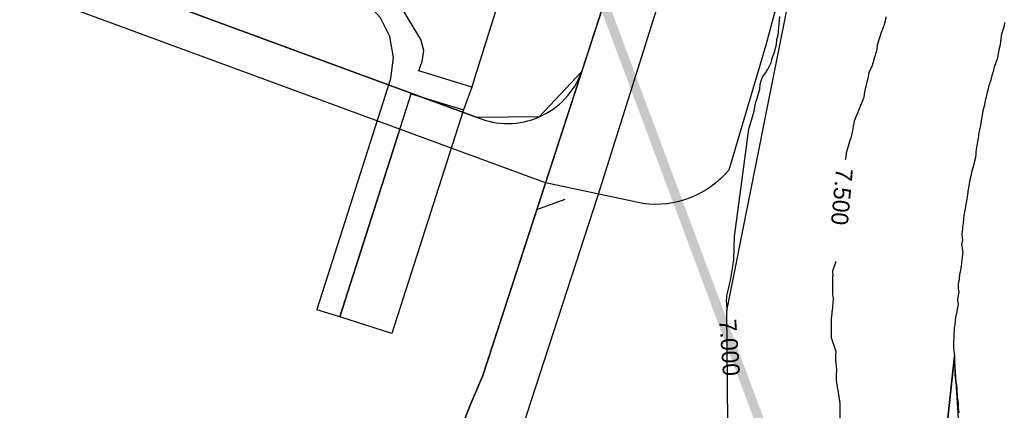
# Model space of a CAD drawing. Extents: x 158343 to 162498, y 431347 to 434500.
# Tile 81 of 220: x 159383 to 159487, y 433953 to 433995. Entities that reach past the tile are written whole.
import ezdxf

# ---------------------------------------------------------------- set-up
doc = ezdxf.new("R2010")
doc.units = 0
doc.header["$LTSCALE"] = 10
doc.header["$MEASUREMENT"] = 0
for name, color, linetype in [('000_arcering', 8, 'CONTINUOUS'), ('20_betonwerk', 252, 'CONTINUOUS'), ('47_binneninrichting', 8, 'CONTINUOUS'), ('bestaand 006m', 8, 'CONTINUOUS'), ('bestaand 007m', 8, 'CONTINUOUS'), ('bestaand 008m', 8, 'CONTINUOUS'), ('def. con-hoogtelijn (index)', 8, 'CONTINUOUS'), ('nieuw006m', 8, 'CONTINUOUS'), ('nieuw007m', 8, 'CONTINUOUS'), ('nieuw008m', 8, 'CONTINUOUS'), ('T05', 8, 'CONTINUOUS')]:
    doc.layers.add(name, color=color, linetype=linetype)
doc.layers.add('MEET', color=6, linetype='CONTINUOUS', plot=False)
doc.styles.add('Style-WORKING', font='WORKING.shx')

# ---------------------------------------------------------------- blocks, each defined once
blk = doc.blocks.new('bestaande hoogtelijnen')
at = {"layer": 'def. con-hoogtelijn (index)'}
for p, q in [((-213.95, -59.97), (-223.52, -90.43)), ((-213.95, -59.97), (-223.52, -90.43)), ((-204.25, -71.48), (-204.45, -73.46)), ((-204.25, -71.48), (-204.45, -73.46)), ((-204.25, -71.48), (-204.45, -73.46)), ((-192.97, -71.52), (-193.16, -72.32)), ((-192.97, -71.52), (-193.16, -72.32)), ((-193.43, -73.01), (-193.45, -73.07)), ((-193.43, -73.01), (-193.45, -73.07)), ((-193.42, -72.98), (-193.43, -73.01)), ((-193.42, -72.98), (-193.43, -73.01)), ((-193.36, -72.84), (-193.42, -72.98)), ((-193.36, -72.84), (-193.42, -72.98)), ((-193.3, -72.68), (-193.36, -72.84)), ((-193.3, -72.68), (-193.36, -72.84)), ((-193.22, -72.48), (-193.3, -72.68)), ((-193.22, -72.48), (-193.3, -72.68)), ((-193.16, -72.32), (-193.22, -72.48)), ((-193.16, -72.32), (-193.22, -72.48)), ((-180.46, -72.48), (-180.75, -73.48)), ((-180.46, -72.48), (-180.75, -73.48)), ((-180.46, -72.48), (-180.75, -73.48)), ((-180.41, -72.12), (-180.46, -72.48)), ((-180.41, -72.12), (-180.46, -72.48)), ((-180.41, -72.12), (-180.46, -72.48)), ((-204.57, -73.93), (-204.62, -74.42)), ((-204.57, -73.93), (-204.62, -74.42)), ((-204.57, -73.93), (-204.62, -74.42)), ((-204.55, -73.85), (-204.57, -73.93)), ((-204.55, -73.85), (-204.57, -73.93)), ((-204.55, -73.85), (-204.57, -73.93)), ((-204.45, -73.46), (-204.55, -73.85)), ((-204.45, -73.46), (-204.55, -73.85)), ((-204.45, -73.46), (-204.55, -73.85)), ((-193.45, -73.07), (-193.9, -74.52)), ((-193.45, -73.07), (-193.9, -74.52)), ((-180.83, -74.1), (-180.84, -74.14)), ((-180.83, -74.1), (-180.84, -74.14)), ((-180.83, -74.1), (-180.84, -74.14)), ((-180.8, -73.98), (-180.83, -74.1)), ((-180.8, -73.98), (-180.83, -74.1)), ((-180.8, -73.98), (-180.83, -74.1)), ((-180.79, -73.94), (-180.8, -73.98)), ((-180.79, -73.94), (-180.8, -73.98)), ((-180.79, -73.94), (-180.8, -73.98)), ((-180.76, -73.56), (-180.79, -73.94)), ((-180.76, -73.56), (-180.79, -73.94)), ((-180.76, -73.56), (-180.79, -73.94)), ((-180.75, -73.48), (-180.76, -73.56)), ((-180.75, -73.48), (-180.76, -73.56)), ((-180.75, -73.48), (-180.76, -73.56)), ((-204.63, -74.46), (-204.88, -75.4)), ((-204.63, -74.46), (-204.88, -75.4)), ((-204.63, -74.46), (-204.88, -75.4)), ((-204.62, -74.42), (-204.63, -74.44)), ((-204.62, -74.42), (-204.63, -74.44)), ((-204.62, -74.42), (-204.63, -74.44)), ((-204.63, -74.44), (-204.63, -74.46)), ((-204.63, -74.44), (-204.63, -74.46)), ((-204.63, -74.44), (-204.63, -74.46)), ((-193.99, -75.12), (-194.06, -75.31)), ((-193.99, -75.12), (-194.06, -75.31)), ((-193.93, -74.94), (-193.99, -75.12)), ((-193.93, -74.94), (-193.99, -75.12)), ((-193.9, -74.52), (-193.93, -74.94)), ((-193.9, -74.52), (-193.93, -74.94)), ((-181.02, -75.05), (-181.19, -76.01)), ((-181.02, -75.05), (-181.19, -76.01)), ((-181.02, -75.05), (-181.19, -76.01)), ((-181.01, -75.02), (-181.02, -75.05)), ((-181.01, -75.02), (-181.02, -75.05)), ((-181.01, -75.02), (-181.02, -75.05)), ((-181, -74.99), (-181.01, -75.02)), ((-181, -74.99), (-181.01, -75.02)), ((-181, -74.99), (-181.01, -75.02)), ((-180.98, -74.85), (-181, -74.97)), ((-180.98, -74.85), (-181, -74.97)), ((-180.98, -74.85), (-181, -74.97)), ((-181, -74.97), (-181, -74.98)), ((-181, -74.97), (-181, -74.98)), ((-181, -74.97), (-181, -74.98)), ((-181, -74.98), (-181, -74.99)), ((-181, -74.98), (-181, -74.99)), ((-181, -74.98), (-181, -74.99)), ((-180.87, -74.47), (-180.98, -74.85)), ((-180.87, -74.47), (-180.98, -74.85)), ((-180.87, -74.47), (-180.98, -74.85)), ((-180.84, -74.14), (-180.87, -74.47)), ((-180.84, -74.14), (-180.87, -74.47)), ((-180.84, -74.14), (-180.87, -74.47)), ((-205.1, -76.07), (-205.14, -76.22)), ((-205.1, -76.07), (-205.14, -76.22)), ((-205.1, -76.07), (-205.14, -76.22)), ((-205.04, -75.83), (-205.1, -76.07)), ((-205.04, -75.83), (-205.1, -76.07)), ((-205.04, -75.83), (-205.1, -76.07)), ((-204.97, -75.63), (-205.04, -75.83)), ((-204.97, -75.63), (-205.04, -75.83)), ((-204.97, -75.63), (-205.04, -75.83)), ((-204.88, -75.4), (-204.97, -75.63)), ((-204.88, -75.4), (-204.97, -75.63)), ((-204.88, -75.4), (-204.97, -75.63)), ((-194.3, -76.18), (-194.34, -76.32)), ((-194.3, -76.18), (-194.34, -76.32)), ((-194.25, -75.98), (-194.3, -76.18)), ((-194.25, -75.98), (-194.3, -76.18)), ((-194.19, -75.79), (-194.25, -75.98)), ((-194.19, -75.79), (-194.25, -75.98)), ((-194.13, -75.61), (-194.19, -75.79)), ((-194.13, -75.61), (-194.19, -75.79)), ((-194.09, -75.48), (-194.13, -75.61)), ((-194.09, -75.48), (-194.13, -75.61)), ((-194.07, -75.41), (-194.09, -75.48)), ((-194.07, -75.41), (-194.09, -75.48)), ((-194.06, -75.31), (-194.07, -75.41)), ((-194.06, -75.31), (-194.07, -75.41)), ((-181.19, -76.01), (-181.32, -76.32)), ((-181.19, -76.01), (-181.32, -76.32)), ((-181.19, -76.01), (-181.32, -76.32)), ((-205.57, -77.14), (-205.76, -77.41)), ((-205.57, -77.14), (-205.76, -77.41)), ((-205.57, -77.14), (-205.76, -77.41)), ((-205.55, -77.1), (-205.57, -77.14)), ((-205.55, -77.1), (-205.57, -77.14)), ((-205.55, -77.1), (-205.57, -77.14)), ((-205.16, -76.3), (-205.55, -77.1)), ((-205.16, -76.3), (-205.55, -77.1)), ((-205.16, -76.3), (-205.55, -77.1)), ((-205.14, -76.22), (-205.16, -76.3)), ((-205.14, -76.22), (-205.16, -76.3)), ((-205.14, -76.22), (-205.16, -76.3)), ((-194.42, -76.59), (-194.78, -77.45)), ((-194.42, -76.59), (-194.78, -77.45)), ((-194.41, -76.57), (-194.42, -76.59)), ((-194.41, -76.57), (-194.42, -76.59)), ((-194.39, -76.48), (-194.41, -76.57)), ((-194.39, -76.48), (-194.41, -76.57)), ((-194.34, -76.32), (-194.39, -76.48)), ((-194.34, -76.32), (-194.39, -76.48)), ((-181.52, -76.84), (-181.62, -77.34)), ((-181.52, -76.84), (-181.62, -77.34)), ((-181.52, -76.84), (-181.62, -77.34)), ((-181.46, -76.68), (-181.52, -76.84)), ((-181.46, -76.68), (-181.52, -76.84)), ((-181.46, -76.68), (-181.52, -76.84)), ((-181.38, -76.48), (-181.46, -76.68)), ((-181.38, -76.48), (-181.46, -76.68)), ((-181.38, -76.48), (-181.46, -76.68)), ((-181.32, -76.32), (-181.38, -76.48)), ((-181.32, -76.32), (-181.38, -76.48)), ((-181.32, -76.32), (-181.38, -76.48)), ((-206.21, -78.21), (-206.27, -78.43)), ((-206.21, -78.21), (-206.27, -78.43)), ((-206.21, -78.21), (-206.27, -78.43)), ((-206.13, -78), (-206.21, -78.21)), ((-206.13, -78), (-206.21, -78.21)), ((-206.13, -78), (-206.21, -78.21)), ((-206.03, -77.81), (-206.13, -78)), ((-206.03, -77.81), (-206.13, -78)), ((-206.03, -77.81), (-206.13, -78)), ((-205.79, -77.45), (-206.03, -77.81)), ((-205.79, -77.45), (-206.03, -77.81)), ((-205.79, -77.45), (-206.03, -77.81)), ((-205.76, -77.41), (-205.79, -77.45)), ((-205.76, -77.41), (-205.79, -77.45)), ((-205.76, -77.41), (-205.79, -77.45)), ((-194.9, -78.04), (-194.99, -78.44)), ((-194.9, -78.04), (-194.99, -78.44)), ((-194.78, -77.45), (-194.9, -78.04)), ((-194.78, -77.45), (-194.9, -78.04)), ((-181.87, -78.23), (-181.94, -78.41)), ((-181.87, -78.23), (-181.94, -78.41)), ((-181.87, -78.23), (-181.94, -78.41)), ((-181.76, -77.73), (-181.87, -78.23)), ((-181.76, -77.73), (-181.87, -78.23)), ((-181.76, -77.73), (-181.87, -78.23)), ((-181.7, -77.55), (-181.76, -77.73)), ((-181.7, -77.55), (-181.76, -77.73)), ((-181.7, -77.55), (-181.76, -77.73)), ((-181.67, -77.48), (-181.7, -77.55)), ((-181.67, -77.48), (-181.7, -77.55)), ((-181.67, -77.48), (-181.7, -77.55)), ((-181.62, -77.34), (-181.67, -77.48)), ((-181.62, -77.34), (-181.67, -77.48)), ((-181.62, -77.34), (-181.67, -77.48)), ((-206.4, -79.21), (-206.65, -80.15)), ((-206.4, -79.21), (-206.65, -80.15)), ((-206.4, -79.21), (-206.65, -80.15)), ((-206.39, -79.15), (-206.4, -79.18)), ((-206.39, -79.15), (-206.4, -79.18)), ((-206.39, -79.15), (-206.4, -79.18)), ((-206.4, -79.18), (-206.4, -79.21)), ((-206.4, -79.18), (-206.4, -79.21)), ((-206.4, -79.18), (-206.4, -79.21)), ((-206.34, -78.68), (-206.39, -79.15)), ((-206.34, -78.68), (-206.39, -79.15)), ((-206.34, -78.68), (-206.39, -79.15)), ((-206.32, -78.59), (-206.34, -78.68)), ((-206.32, -78.59), (-206.34, -78.68)), ((-206.32, -78.59), (-206.34, -78.68)), ((-206.27, -78.43), (-206.32, -78.59)), ((-206.27, -78.43), (-206.32, -78.59)), ((-206.27, -78.43), (-206.32, -78.59)), ((-195.13, -78.98), (-195.25, -79.48)), ((-195.13, -78.98), (-195.25, -79.48)), ((-195.12, -78.95), (-195.13, -78.98)), ((-195.12, -78.95), (-195.13, -78.98)), ((-195.1, -78.85), (-195.12, -78.95)), ((-195.1, -78.85), (-195.12, -78.95)), ((-195, -78.45), (-195.1, -78.85)), ((-195, -78.45), (-195.1, -78.85)), ((-194.99, -78.44), (-195, -78.45)), ((-194.99, -78.44), (-195, -78.45)), ((-182.18, -79.29), (-182.24, -79.48)), ((-182.18, -79.29), (-182.24, -79.48)), ((-182.18, -79.29), (-182.24, -79.48)), ((-182.06, -78.79), (-182.18, -79.29)), ((-182.06, -78.79), (-182.18, -79.29)), ((-182.06, -78.79), (-182.18, -79.29)), ((-182, -78.61), (-182.06, -78.79)), ((-182, -78.61), (-182.06, -78.79)), ((-182, -78.61), (-182.06, -78.79)), ((-181.96, -78.48), (-182, -78.61)), ((-181.96, -78.48), (-182, -78.61)), ((-181.96, -78.48), (-182, -78.61)), ((-181.94, -78.41), (-181.96, -78.48)), ((-181.94, -78.41), (-181.96, -78.48)), ((-181.94, -78.41), (-181.96, -78.48)), ((-206.73, -80.37), (-206.81, -80.58)), ((-206.73, -80.37), (-206.81, -80.58)), ((-206.73, -80.37), (-206.81, -80.58)), ((-206.65, -80.15), (-206.73, -80.37)), ((-206.65, -80.15), (-206.73, -80.37)), ((-206.65, -80.15), (-206.73, -80.37)), ((-195.37, -80.12), (-196.36, -82.55)), ((-195.37, -80.12), (-196.36, -82.55)), ((-195.34, -79.98), (-195.37, -80.12)), ((-195.34, -79.98), (-195.37, -80.12)), ((-195.25, -79.48), (-195.34, -79.98)), ((-195.25, -79.48), (-195.34, -79.98)), ((-182.4, -80.08), (-182.48, -80.57)), ((-182.4, -80.08), (-182.48, -80.57)), ((-182.4, -80.08), (-182.48, -80.57)), ((-182.37, -79.98), (-182.4, -80.08)), ((-182.37, -79.98), (-182.4, -80.08)), ((-182.37, -79.98), (-182.4, -80.08)), ((-182.33, -79.83), (-182.37, -79.98)), ((-182.33, -79.83), (-182.37, -79.98)), ((-182.33, -79.83), (-182.37, -79.98)), ((-182.29, -79.68), (-182.33, -79.82)), ((-182.29, -79.68), (-182.33, -79.82)), ((-182.29, -79.68), (-182.33, -79.82)), ((-182.33, -79.82), (-182.33, -79.83)), ((-182.33, -79.82), (-182.33, -79.83)), ((-182.33, -79.82), (-182.33, -79.83)), ((-182.24, -79.48), (-182.29, -79.68)), ((-182.24, -79.48), (-182.29, -79.68)), ((-182.24, -79.48), (-182.29, -79.68)), ((-206.93, -81.05), (-206.98, -81.52)), ((-206.93, -81.05), (-206.98, -81.52)), ((-206.93, -81.05), (-206.98, -81.52)), ((-206.91, -80.96), (-206.93, -81.05)), ((-206.91, -80.96), (-206.93, -81.05)), ((-206.91, -80.96), (-206.93, -81.05)), ((-206.86, -80.8), (-206.91, -80.96)), ((-206.86, -80.8), (-206.91, -80.96)), ((-206.86, -80.8), (-206.91, -80.96)), ((-206.81, -80.58), (-206.86, -80.8)), ((-206.81, -80.58), (-206.86, -80.8)), ((-206.81, -80.58), (-206.86, -80.8)), ((-182.68, -81.38), (-182.7, -81.48)), ((-182.68, -81.38), (-182.7, -81.48)), ((-182.68, -81.38), (-182.7, -81.48)), ((-182.58, -80.98), (-182.68, -81.38)), ((-182.58, -80.98), (-182.68, -81.38)), ((-182.58, -80.98), (-182.68, -81.38)), ((-182.57, -80.97), (-182.58, -80.98)), ((-182.57, -80.97), (-182.58, -80.98)), ((-182.57, -80.97), (-182.58, -80.98)), ((-182.48, -80.57), (-182.57, -80.97)), ((-182.48, -80.57), (-182.57, -80.97)), ((-182.48, -80.57), (-182.57, -80.97)), ((-206.99, -81.55), (-207.34, -82.74)), ((-206.99, -81.55), (-207.34, -82.74)), ((-206.99, -81.55), (-207.34, -82.74)), ((-206.98, -81.52), (-206.99, -81.55)), ((-206.98, -81.52), (-206.99, -81.55)), ((-206.98, -81.52), (-206.99, -81.55)), ((-182.7, -81.48), (-182.94, -82.98)), ((-182.7, -81.48), (-182.94, -82.98)), ((-182.7, -81.48), (-182.94, -82.98)), ((-207.54, -83.4), (-207.61, -83.93)), ((-207.54, -83.4), (-207.61, -83.93)), ((-207.54, -83.4), (-207.61, -83.93)), ((-207.53, -83.33), (-207.54, -83.4)), ((-207.53, -83.33), (-207.54, -83.4)), ((-207.53, -83.33), (-207.54, -83.4)), ((-207.41, -82.94), (-207.53, -83.33)), ((-207.41, -82.94), (-207.53, -83.33)), ((-207.41, -82.94), (-207.53, -83.33)), ((-207.34, -82.74), (-207.41, -82.94)), ((-207.34, -82.74), (-207.41, -82.94)), ((-207.34, -82.74), (-207.41, -82.94)), ((-196.5, -83.45), (-196.61, -83.87)), ((-196.5, -83.45), (-196.61, -83.87)), ((-196.44, -83.04), (-196.5, -83.45)), ((-196.44, -83.04), (-196.5, -83.45)), ((-196.43, -83.04), (-196.44, -83.04)), ((-196.43, -83.04), (-196.44, -83.04)), ((-196.36, -82.55), (-196.43, -82.98)), ((-196.36, -82.55), (-196.43, -82.98)), ((-196.43, -82.98), (-196.43, -83.04)), ((-196.43, -82.98), (-196.43, -83.04)), ((-183.06, -83.48), (-183.15, -83.98)), ((-183.06, -83.48), (-183.15, -83.98)), ((-183.06, -83.48), (-183.15, -83.98)), ((-182.94, -82.98), (-183.06, -83.48)), ((-182.94, -82.98), (-183.06, -83.48)), ((-182.94, -82.98), (-183.06, -83.48)), ((-207.61, -83.93), (-209.06, -94.78)), ((-207.61, -83.93), (-209.06, -94.78)), ((-207.61, -83.93), (-209.06, -94.78)), ((-196.76, -84.49), (-197.21, -85.95)), ((-196.76, -84.49), (-197.21, -85.95)), ((-196.75, -84.48), (-196.76, -84.49)), ((-196.75, -84.48), (-196.76, -84.49)), ((-196.61, -83.87), (-196.75, -84.48)), ((-196.61, -83.87), (-196.75, -84.48)), ((-183.25, -84.54), (-183.33, -85.14)), ((-183.25, -84.54), (-183.33, -85.14)), ((-183.25, -84.54), (-183.33, -85.14)), ((-183.18, -84.12), (-183.25, -84.54)), ((-183.18, -84.12), (-183.25, -84.54)), ((-183.18, -84.12), (-183.25, -84.54)), ((-183.15, -83.98), (-183.18, -84.12)), ((-183.15, -83.98), (-183.18, -84.12)), ((-183.15, -83.98), (-183.18, -84.12)), ((-183.4, -85.54), (-183.44, -85.89)), ((-183.4, -85.54), (-183.44, -85.89)), ((-183.4, -85.54), (-183.44, -85.89)), ((-183.33, -85.14), (-183.4, -85.54)), ((-183.33, -85.14), (-183.4, -85.54)), ((-183.33, -85.14), (-183.4, -85.54)), ((-197.24, -86.43), (-197.3, -86.67)), ((-197.24, -86.43), (-197.3, -86.67)), ((-197.21, -85.95), (-197.24, -86.43)), ((-197.21, -85.95), (-197.24, -86.43)), ((-183.5, -86.41), (-183.6, -86.79)), ((-183.5, -86.41), (-183.6, -86.79)), ((-183.5, -86.41), (-183.6, -86.79)), ((-183.46, -86.03), (-183.5, -86.41)), ((-183.46, -86.03), (-183.5, -86.41)), ((-183.46, -86.03), (-183.5, -86.41)), ((-183.44, -85.93), (-183.46, -86.02)), ((-183.44, -85.93), (-183.46, -86.02)), ((-183.44, -85.93), (-183.46, -86.02)), ((-183.46, -86.02), (-183.46, -86.03)), ((-183.46, -86.02), (-183.46, -86.03)), ((-183.46, -86.02), (-183.46, -86.03)), ((-183.44, -85.89), (-183.44, -85.93)), ((-183.44, -85.89), (-183.44, -85.93)), ((-183.44, -85.89), (-183.44, -85.93)), ((-183.71, -87.26), (-183.86, -87.87)), ((-183.71, -87.26), (-183.86, -87.87)), ((-183.71, -87.26), (-183.86, -87.87)), ((-183.6, -86.79), (-183.71, -87.26)), ((-183.6, -86.79), (-183.71, -87.26)), ((-183.6, -86.79), (-183.71, -87.26)), ((-184.01, -88.48), (-184.11, -88.98)), ((-184.01, -88.48), (-184.11, -88.98)), ((-184.01, -88.48), (-184.11, -88.98)), ((-183.96, -88.27), (-184.01, -88.48)), ((-183.96, -88.27), (-184.01, -88.48)), ((-183.96, -88.27), (-184.01, -88.48)), ((-183.93, -88.17), (-183.96, -88.27)), ((-183.93, -88.17), (-183.96, -88.27)), ((-183.93, -88.17), (-183.96, -88.27)), ((-183.86, -87.87), (-183.93, -88.17)), ((-183.86, -87.87), (-183.93, -88.17)), ((-183.86, -87.87), (-183.93, -88.17)), ((-184.23, -89.68), (-184.25, -89.81)), ((-184.23, -89.68), (-184.25, -89.81)), ((-184.23, -89.68), (-184.25, -89.81)), ((-184.15, -89.18), (-184.23, -89.68)), ((-184.15, -89.18), (-184.23, -89.68)), ((-184.15, -89.18), (-184.23, -89.68)), ((-184.11, -88.98), (-184.15, -89.18)), ((-184.11, -88.98), (-184.15, -89.18)), ((-184.11, -88.98), (-184.15, -89.18)), ((-223.52, -90.43), (-231.53, -115.11)), ((-223.52, -90.43), (-231.53, -115.11)), ((-184.37, -90.57), (-184.42, -90.88)), ((-184.37, -90.57), (-184.42, -90.88)), ((-184.37, -90.57), (-184.42, -90.88)), ((-184.31, -90.1), (-184.37, -90.57)), ((-184.31, -90.1), (-184.37, -90.57)), ((-184.31, -90.1), (-184.37, -90.57)), ((-184.29, -89.98), (-184.31, -90.1)), ((-184.29, -89.98), (-184.31, -90.1)), ((-184.29, -89.98), (-184.31, -90.1)), ((-184.25, -89.81), (-184.29, -89.98)), ((-184.25, -89.81), (-184.29, -89.98)), ((-184.25, -89.81), (-184.29, -89.98)), ((-184.54, -91.53), (-184.59, -91.93)), ((-184.54, -91.53), (-184.59, -91.93)), ((-184.54, -91.53), (-184.59, -91.93)), ((-184.44, -91.03), (-184.54, -91.53)), ((-184.44, -91.03), (-184.54, -91.53)), ((-184.44, -91.03), (-184.54, -91.53)), ((-184.42, -90.91), (-184.44, -90.98)), ((-184.42, -90.91), (-184.44, -90.98)), ((-184.42, -90.91), (-184.44, -90.98)), ((-184.44, -90.98), (-184.44, -91.03)), ((-184.44, -90.98), (-184.44, -91.03)), ((-184.44, -90.98), (-184.44, -91.03)), ((-184.42, -90.88), (-184.42, -90.91)), ((-184.42, -90.88), (-184.42, -90.91)), ((-184.42, -90.88), (-184.42, -90.91)), ((-184.76, -92.88), (-184.8, -93.38)), ((-184.76, -92.88), (-184.8, -93.38)), ((-184.76, -92.88), (-184.8, -93.38)), ((-184.69, -92.38), (-184.76, -92.88)), ((-184.69, -92.38), (-184.76, -92.88)), ((-184.69, -92.38), (-184.76, -92.88)), ((-184.6, -91.99), (-184.69, -92.38)), ((-184.6, -91.99), (-184.69, -92.38)), ((-184.6, -91.99), (-184.69, -92.38)), ((-184.59, -91.93), (-184.6, -91.99)), ((-184.59, -91.93), (-184.6, -91.99)), ((-184.59, -91.93), (-184.6, -91.99)), ((-184.88, -93.8), (-184.89, -94.3)), ((-184.88, -93.8), (-184.89, -94.3)), ((-184.88, -93.8), (-184.89, -94.3)), ((-184.8, -93.38), (-184.88, -93.8)), ((-184.8, -93.38), (-184.88, -93.8)), ((-184.8, -93.38), (-184.88, -93.8)), ((-209.06, -94.78), (-209.1, -96)), ((-209.06, -94.78), (-209.1, -96)), ((-209.06, -94.78), (-209.1, -96)), ((-184.89, -94.3), (-184.92, -94.48)), ((-184.89, -94.3), (-184.92, -94.48)), ((-184.89, -94.3), (-184.92, -94.48)), ((-184.92, -94.48), (-184.89, -94.98)), ((-184.92, -94.48), (-184.89, -94.98)), ((-184.92, -94.48), (-184.89, -94.98)), ((-184.89, -94.98), (-184.87, -95.14)), ((-184.89, -94.98), (-184.87, -95.14)), ((-184.89, -94.98), (-184.87, -95.14)), ((-209.1, -96), (-209.1, -96.04)), ((-209.1, -96), (-209.1, -96.04)), ((-209.1, -96), (-209.1, -96.04)), ((-184.87, -95.14), (-184.96, -95.64)), ((-184.87, -95.14), (-184.96, -95.64)), ((-184.87, -95.14), (-184.96, -95.64)), ((-184.96, -95.64), (-184.92, -95.85)), ((-184.96, -95.64), (-184.92, -95.85)), ((-184.96, -95.64), (-184.92, -95.85)), ((-184.92, -95.85), (-184.91, -95.98)), ((-184.92, -95.85), (-184.91, -95.98)), ((-184.92, -95.85), (-184.91, -95.98)), ((-184.91, -95.98), (-184.89, -96.08)), ((-184.91, -95.98), (-184.89, -96.08)), ((-184.91, -95.98), (-184.89, -96.08)), ((-209.1, -96.04), (-209.14, -97.22)), ((-209.1, -96.04), (-209.14, -97.22)), ((-209.1, -96.04), (-209.14, -97.22)), ((-184.89, -96.98), (-184.96, -97.53)), ((-184.89, -96.98), (-184.96, -97.53)), ((-184.89, -96.98), (-184.96, -97.53)), ((-184.89, -96.08), (-184.82, -96.45)), ((-184.89, -96.08), (-184.82, -96.45)), ((-184.89, -96.08), (-184.82, -96.45)), ((-184.82, -96.45), (-184.89, -96.95)), ((-184.82, -96.45), (-184.89, -96.95)), ((-184.82, -96.45), (-184.89, -96.95)), ((-184.89, -96.95), (-184.89, -96.98)), ((-184.89, -96.95), (-184.89, -96.98)), ((-184.89, -96.95), (-184.89, -96.98)), ((-209.15, -97.3), (-209.48, -99.41)), ((-209.15, -97.3), (-209.48, -99.41)), ((-209.15, -97.3), (-209.48, -99.41)), ((-209.14, -97.22), (-209.15, -97.3)), ((-209.14, -97.22), (-209.15, -97.3)), ((-209.14, -97.22), (-209.15, -97.3)), ((-198.29, -97.43), (-198.63, -98.47)), ((-198.29, -97.43), (-198.63, -98.47)), ((-185.03, -98.02), (-185.08, -98.41)), ((-185.03, -98.02), (-185.08, -98.41)), ((-185.03, -98.02), (-185.08, -98.41)), ((-185.02, -98.01), (-185.03, -98.02)), ((-185.02, -98.01), (-185.03, -98.02)), ((-185.02, -98.01), (-185.03, -98.02)), ((-184.97, -97.56), (-185.02, -98.01)), ((-184.97, -97.56), (-185.02, -98.01)), ((-184.97, -97.56), (-185.02, -98.01)), ((-184.96, -97.53), (-184.97, -97.56)), ((-184.96, -97.53), (-184.97, -97.56)), ((-184.96, -97.53), (-184.97, -97.56)), ((-198.63, -98.47), (-198.62, -98.97)), ((-198.63, -98.47), (-198.62, -98.97)), ((-198.62, -98.97), (-198.63, -98.98)), ((-198.62, -98.97), (-198.63, -98.98)), ((-198.63, -98.98), (-198.63, -100.97)), ((-198.63, -98.98), (-198.63, -100.97)), ((-185.2, -99.08), (-185.23, -99.36)), ((-185.2, -99.08), (-185.23, -99.36)), ((-185.2, -99.08), (-185.23, -99.36)), ((-185.18, -98.99), (-185.2, -99.08)), ((-185.18, -98.99), (-185.2, -99.08)), ((-185.18, -98.99), (-185.2, -99.08)), ((-185.17, -98.81), (-185.18, -98.89)), ((-185.17, -98.81), (-185.18, -98.89)), ((-185.17, -98.81), (-185.18, -98.89)), ((-185.18, -98.89), (-185.18, -98.99)), ((-185.18, -98.89), (-185.18, -98.99)), ((-185.18, -98.89), (-185.18, -98.99)), ((-185.08, -98.41), (-185.17, -98.81)), ((-185.08, -98.41), (-185.17, -98.81)), ((-185.08, -98.41), (-185.17, -98.81)), ((-209.61, -99.9), (-209.84, -100.93)), ((-209.61, -99.9), (-209.84, -100.93)), ((-209.61, -99.9), (-209.84, -100.93)), ((-209.6, -99.82), (-209.61, -99.9)), ((-209.6, -99.82), (-209.61, -99.9)), ((-209.6, -99.82), (-209.61, -99.9)), ((-209.48, -99.41), (-209.6, -99.82)), ((-209.48, -99.41), (-209.6, -99.82)), ((-209.48, -99.41), (-209.6, -99.82)), ((-185.24, -99.48), (-185.31, -99.8)), ((-185.24, -99.48), (-185.31, -99.8)), ((-185.24, -99.48), (-185.31, -99.8)), ((-185.31, -99.8), (-185.31, -100.3)), ((-185.31, -99.8), (-185.31, -100.3)), ((-185.31, -99.8), (-185.31, -100.3)), ((-185.23, -99.36), (-185.24, -99.48)), ((-185.23, -99.36), (-185.24, -99.48)), ((-185.23, -99.36), (-185.24, -99.48)), ((-209.88, -101.08), (-209.89, -101.28)), ((-209.88, -101.08), (-209.89, -101.28)), ((-209.88, -101.08), (-209.89, -101.28)), ((-209.84, -100.93), (-209.88, -101.08)), ((-209.84, -100.93), (-209.88, -101.08)), ((-209.84, -100.93), (-209.88, -101.08)), ((-198.63, -100.97), (-198.63, -100.98)), ((-198.63, -100.97), (-198.63, -100.98)), ((-198.63, -100.98), (-198.62, -101.1)), ((-198.63, -100.98), (-198.62, -101.1)), ((-198.62, -101.1), (-198.59, -101.39)), ((-198.62, -101.1), (-198.59, -101.39)), ((-185.27, -100.7), (-185.41, -101.39)), ((-185.27, -100.7), (-185.41, -101.39)), ((-185.27, -100.7), (-185.41, -101.39)), ((-185.31, -100.3), (-185.3, -100.42)), ((-185.31, -100.3), (-185.3, -100.42)), ((-185.31, -100.3), (-185.3, -100.42)), ((-185.3, -100.42), (-185.27, -100.7)), ((-185.3, -100.42), (-185.27, -100.7)), ((-185.3, -100.42), (-185.27, -100.7)), ((-209.91, -101.5), (-209.92, -101.71)), ((-209.91, -101.5), (-209.92, -101.71)), ((-209.91, -101.5), (-209.92, -101.71)), ((-209.92, -101.71), (-209.9, -101.92)), ((-209.92, -101.71), (-209.9, -101.92)), ((-209.92, -101.71), (-209.9, -101.92)), ((-209.89, -101.28), (-209.91, -101.5)), ((-209.89, -101.28), (-209.91, -101.5)), ((-209.89, -101.28), (-209.91, -101.5)), ((-209.9, -101.92), (-209.87, -102.16)), ((-209.9, -101.92), (-209.87, -102.16)), ((-209.9, -101.92), (-209.87, -102.16)), ((-209.87, -102.16), (-209.86, -102.34)), ((-209.87, -102.16), (-209.86, -102.34)), ((-209.87, -102.16), (-209.86, -102.34)), ((-198.59, -101.39), (-198.67, -102.65)), ((-198.59, -101.39), (-198.67, -102.65)), ((-185.34, -101.98), (-185.43, -102.48)), ((-185.34, -101.98), (-185.43, -102.48)), ((-185.34, -101.98), (-185.43, -102.48)), ((-185.41, -101.39), (-185.39, -101.56)), ((-185.41, -101.39), (-185.39, -101.56)), ((-185.41, -101.39), (-185.39, -101.56)), ((-185.39, -101.56), (-185.34, -101.95)), ((-185.39, -101.56), (-185.34, -101.95)), ((-185.39, -101.56), (-185.34, -101.95)), ((-185.34, -101.95), (-185.34, -101.98)), ((-185.34, -101.95), (-185.34, -101.98)), ((-185.34, -101.95), (-185.34, -101.98)), ((-209.86, -102.34), (-209.83, -102.48)), ((-209.86, -102.34), (-209.83, -102.48)), ((-209.86, -102.34), (-209.83, -102.48)), ((-209.83, -102.48), (-209.83, -102.65)), ((-209.83, -102.48), (-209.83, -102.65)), ((-209.83, -102.48), (-209.83, -102.65)), ((-198.76, -103.25), (-198.79, -103.49)), ((-198.76, -103.25), (-198.79, -103.49)), ((-198.73, -102.98), (-198.76, -103.22)), ((-198.73, -102.98), (-198.76, -103.22)), ((-198.76, -103.22), (-198.76, -103.23)), ((-198.76, -103.22), (-198.76, -103.23)), ((-198.76, -103.23), (-198.76, -103.25)), ((-198.76, -103.23), (-198.76, -103.25)), ((-198.7, -102.78), (-198.73, -102.98)), ((-198.7, -102.78), (-198.73, -102.98)), ((-198.67, -102.65), (-198.7, -102.78)), ((-198.67, -102.65), (-198.7, -102.78)), ((-185.52, -103.02), (-185.6, -103.36)), ((-185.52, -103.02), (-185.6, -103.36)), ((-185.52, -103.02), (-185.6, -103.36)), ((-185.51, -102.98), (-185.52, -103.02)), ((-185.51, -102.98), (-185.52, -103.02)), ((-185.51, -102.98), (-185.52, -103.02)), ((-185.43, -102.48), (-185.51, -102.98)), ((-185.43, -102.48), (-185.51, -102.98)), ((-185.43, -102.48), (-185.51, -102.98)), ((-198.79, -103.49), (-198.79, -105.48)), ((-198.79, -103.49), (-198.79, -105.48)), ((-185.7, -104.28), (-185.73, -104.48)), ((-185.7, -104.28), (-185.73, -104.48)), ((-185.7, -104.28), (-185.73, -104.48)), ((-185.67, -104.15), (-185.7, -104.28)), ((-185.67, -104.15), (-185.7, -104.28)), ((-185.67, -104.15), (-185.7, -104.28)), ((-185.65, -103.66), (-185.67, -104.15)), ((-185.65, -103.66), (-185.67, -104.15)), ((-185.65, -103.66), (-185.67, -104.15)), ((-185.6, -103.37), (-185.65, -103.66)), ((-185.6, -103.37), (-185.65, -103.66)), ((-185.6, -103.37), (-185.65, -103.66)), ((-185.6, -103.36), (-185.6, -103.37)), ((-185.6, -103.36), (-185.6, -103.37)), ((-185.6, -103.36), (-185.6, -103.37)), ((-185.76, -104.75), (-185.79, -104.98)), ((-185.76, -104.75), (-185.79, -104.98)), ((-185.76, -104.75), (-185.79, -104.98)), ((-185.79, -104.98), (-185.79, -105.48)), ((-185.79, -104.98), (-185.79, -105.48)), ((-185.79, -104.98), (-185.79, -105.48)), ((-185.73, -104.48), (-185.76, -104.72)), ((-185.73, -104.48), (-185.76, -104.72)), ((-185.73, -104.48), (-185.76, -104.72)), ((-185.76, -104.72), (-185.76, -104.75)), ((-185.76, -104.72), (-185.76, -104.75)), ((-185.76, -104.72), (-185.76, -104.75)), ((-198.79, -105.48), (-198.78, -105.49)), ((-198.79, -105.48), (-198.78, -105.49)), ((-198.78, -105.49), (-198.3, -106.96)), ((-198.78, -105.49), (-198.3, -106.96)), ((-185.79, -105.48), (-185.82, -105.98)), ((-185.79, -105.48), (-185.82, -105.98)), ((-185.79, -105.48), (-185.82, -105.98)), ((-185.82, -105.98), (-185.81, -106.48)), ((-185.82, -105.98), (-185.81, -106.48)), ((-185.82, -105.98), (-185.81, -106.48)), ((-198.3, -106.96), (-198.33, -107.46)), ((-198.3, -106.96), (-198.33, -107.46)), ((-198.33, -107.46), (-198.32, -107.48)), ((-198.33, -107.46), (-198.32, -107.48)), ((-198.32, -107.48), (-198.31, -107.98)), ((-198.32, -107.48), (-198.31, -107.98)), ((-185.81, -106.48), (-185.77, -106.98)), ((-185.81, -106.48), (-185.77, -106.98)), ((-185.81, -106.48), (-185.77, -106.98)), ((-185.77, -106.98), (-185.71, -107.48)), ((-185.77, -106.98), (-185.71, -107.48)), ((-185.77, -106.98), (-185.71, -107.48)), ((-185.71, -107.48), (-185.69, -109.48)), ((-185.71, -107.48), (-185.69, -109.48)), ((-185.71, -107.48), (-185.69, -109.48)), ((-198.31, -107.98), (-198.27, -108.48)), ((-198.31, -107.98), (-198.27, -108.48)), ((-198.27, -108.48), (-198.27, -108.49)), ((-198.27, -108.48), (-198.27, -108.49)), ((-198.27, -108.49), (-198.21, -108.99)), ((-198.27, -108.49), (-198.21, -108.99)), ((-198.21, -108.99), (-198.25, -109.43)), ((-198.21, -108.99), (-198.25, -109.43)), ((-198.25, -109.43), (-198.25, -109.48)), ((-198.25, -109.43), (-198.25, -109.48)), ((-198.25, -109.48), (-198.25, -109.98)), ((-198.25, -109.48), (-198.25, -109.98)), ((-185.69, -109.48), (-185.61, -109.98)), ((-185.69, -109.48), (-185.61, -109.98)), ((-185.69, -109.48), (-185.61, -109.98)), ((-198.25, -109.98), (-198.25, -110.04)), ((-198.25, -109.98), (-198.25, -110.04)), ((-198.25, -110.04), (-198.2, -110.48)), ((-198.25, -110.04), (-198.2, -110.48)), ((-198.2, -110.48), (-198.11, -110.98)), ((-198.2, -110.48), (-198.11, -110.98)), ((-185.61, -109.98), (-185.59, -110.08)), ((-185.61, -109.98), (-185.59, -110.08)), ((-185.61, -109.98), (-185.59, -110.08)), ((-185.59, -110.08), (-185.5, -110.47)), ((-185.59, -110.08), (-185.5, -110.47)), ((-185.59, -110.08), (-185.5, -110.47)), ((-185.5, -110.47), (-185.5, -110.48)), ((-185.5, -110.47), (-185.5, -110.48)), ((-185.5, -110.47), (-185.5, -110.48)), ((-185.5, -110.48), (-185.5, -110.49)), ((-185.5, -110.48), (-185.5, -110.49)), ((-185.5, -110.48), (-185.5, -110.49)), ((-185.5, -110.49), (-185.49, -110.55)), ((-185.5, -110.49), (-185.49, -110.55)), ((-185.5, -110.49), (-185.49, -110.55)), ((-185.49, -110.55), (-185.45, -110.94)), ((-185.49, -110.55), (-185.45, -110.94)), ((-185.49, -110.55), (-185.45, -110.94)), ((-198.11, -110.98), (-198.11, -110.98)), ((-198.11, -110.98), (-198.09, -111.08)), ((-198.11, -110.98), (-198.11, -110.98)), ((-198.11, -110.98), (-198.09, -111.08)), ((-198.09, -111.08), (-198, -111.55)), ((-198.09, -111.08), (-198, -111.55)), ((-198, -111.55), (-197.95, -111.94)), ((-198, -111.55), (-197.95, -111.94)), ((-185.45, -110.94), (-185.42, -111.91)), ((-185.45, -110.94), (-185.42, -111.91)), ((-185.45, -110.94), (-185.42, -111.91)), ((-197.95, -111.94), (-197.95, -111.98)), ((-197.95, -111.94), (-197.95, -111.98)), ((-197.95, -111.98), (-197.95, -111.99)), ((-197.95, -111.98), (-197.95, -111.99)), ((-197.95, -111.99), (-197.88, -112.49)), ((-197.95, -111.99), (-197.88, -112.49)), ((-197.88, -112.49), (-197.88, -114.48)), ((-197.88, -112.49), (-197.88, -114.48)), ((-185.42, -111.91), (-185.41, -111.95)), ((-185.42, -111.91), (-185.41, -111.95)), ((-185.42, -111.91), (-185.41, -111.95)), ((-185.41, -111.95), (-185.34, -112.45)), ((-185.41, -111.95), (-185.34, -112.45)), ((-185.41, -111.95), (-185.34, -112.45)), ((-185.34, -112.45), (-185.34, -112.98)), ((-185.34, -112.45), (-185.34, -112.98)), ((-185.34, -112.45), (-185.34, -112.98)), ((-185.34, -112.98), (-185.24, -113.48)), ((-185.34, -112.98), (-185.24, -113.48)), ((-185.34, -112.98), (-185.24, -113.48))]:
    blk.add_line(p, q, dxfattribs=at)
at = {"layer": 'def. con-hoogtelijn (index)', "style": 'Style-WORKING'}
for s, rotation, p in [('7.500', 264.7391, (-198.27, -87.49)), ('7.500', 264.7391, (-198.27, -87.49)), ('7.000', 273.9967, (-210.66, -103.61)), ('7.000', 273.9967, (-210.66, -103.61)), ('7.000', 273.9967, (-210.66, -103.61))]:
    blk.add_text(s, height=1.8, rotation=rotation, dxfattribs=at).set_placement(p)

msp = doc.modelspace()

# ---------------------------------------------------------------- linework, layer by layer
at = {"layer": '20_betonwerk'}
msp.add_lwpolyline([(159437.81, 433974.49), (159440.8, 433975.61)], dxfattribs=at)
at = {"layer": '47_binneninrichting', "flags": 128}
for points in [[(159434.84, 434000), (159431.21, 433988.42), (159430.91, 433987.48)], [(159422.34, 433988.39), (159422.61, 433990.61), (159422.23, 433992.82), (159421.24, 433994.83), (159419.72, 433996.48), (159417.79, 433997.62)], [(159425.52, 433992.52), (159422.82, 433997)], [(159425.64, 433990.18), (159425.83, 433991.37), (159425.52, 433992.52)], [(159430.91, 433987.48), (159425.29, 433989.2), (159425.64, 433990.18)], [(159414.51, 433963.93), (159422.34, 433988.39)], [(159430.91, 433987.48), (159430.05, 433985.07)], [(159416.94, 433963.12), (159424.5, 433986.75), (159430.05, 433985.07)], [(159430.05, 433985.07), (159422.45, 433961.36), (159416.94, 433963.12)], [(159416.94, 433963.12), (159414.5, 433963.89)]]:
    msp.add_lwpolyline(points, dxfattribs=at)
at = {"layer": 'bestaand 006m'}
for points in [[(159399.68, 433858.51), (159428.03, 433877.46), (159440.46, 433886.16, 0.217279), (159446.09, 433895.92), (159443.81, 433907.21, 0.193492), (159437.17, 433918.28), (159430.76, 433923.3, -0.235338), (159425.66, 433933.46, -0.079248), (159432.05, 433956.8), (159433.74, 433962), (159442.57, 433989.11), (159438.07, 433984.32), (159431.5, 433984.26), (159292.26, 434035.48), (159242.66, 433900.64), (159247.37, 433809.27, -0.222038)], [(159453.09, 434021.42), (159432.05, 433956.8, 0.079248), (159425.66, 433933.46, 0.223853), (159430.32, 433923.65), (159437.63, 433917.92, -0.184819), (159443.81, 433907.21), (159446.09, 433895.92, -0.217279), (159440.46, 433886.16), (159428.03, 433877.46), (159399.68, 433858.51), (159393.59, 433853.47, 0.193494), (159390.99, 433845.82), (159391.44, 433841.79, -0.16125), (159390.22, 433832.98), (159384.44, 433827.2), (159376.39, 433813.28, -0.167139), (159346.36, 433788.98), (159315.89, 433771.38), (159292.49, 433757.87), (159267.66, 433743.54), (159248.54, 433732.5), (159235.46, 433728.88)]]:
    msp.add_lwpolyline(points, format="xyb", dxfattribs=at)
at = {"layer": 'bestaand 007m'}
msp.add_lwpolyline([(159458.52, 433874.02), (159463.82, 433878.44), (159471.94, 433889.04), (159473.7, 433898.08), (159473.88, 433905.28), (159468.36, 433923.02), (159463.96, 433932.46), (159458.18, 433940.12), (159457.97, 433963.78), (159467.84, 434013.4)], dxfattribs=at)
at = {"layer": 'bestaand 008m'}
msp.add_lwpolyline([(159488.01, 433922.65), (159484.83, 433935.47), (159482.83, 433947.45), (159482.1, 433958.95), (159479.84, 433938.02, -0.492134), (159455.03, 433927.6), (159428.43, 433937.39, 0.421738), (159416.8, 433931.83), (159397.45, 433874.78, -0.353156), (159371.42, 433857.15), (159265.43, 433894.63, 0.534081), (159253.44, 433885.68), (159257.35, 433809.78, -0.214466), (159239.51, 433763.92)], format="xyb", dxfattribs=at)
msp.add_lwpolyline([(159488.01, 433922.65), (159484.83, 433935.47), (159482.83, 433947.45), (159482.1, 433958.95)], dxfattribs=at)
at = {"layer": 'MEET', "const_width": 1}
msp.add_lwpolyline([(159217.96, 434088.85), (159435.98, 434020.25), (159504.62, 433836.46), (159784.94, 433953.55), (159866.41, 433734.33), (159822.4, 433519.03), (159655.9, 433512.46), (159222.15, 433324.12), (159221.05, 433289.09), (159066.14, 433159.95), (158988.58, 433123), (158887.87, 433065.24), (158810.46, 433043.05), (158594.73, 433280.89), (158643.69, 433366.24), (158736.01, 433394.89), (158840.95, 433432.1), (158907.6, 433472.41), (158902.41, 433599.51), (159112.89, 433678.64), (159214.78, 433765.28), (159227.57, 433847.1)], close=True, dxfattribs=at)
at = {"layer": 'nieuw006m'}
msp.add_lwpolyline([(159161.71, 433717.12), (159167.57, 433710.75), (159231.45, 433770.05, 0.222056), (159247.37, 433809.27), (159242.66, 433900.64), (159292.26, 434035.48), (159431.5, 433984.26, 0.427413), (159442.57, 433989.11), (159451.95, 434017.94)], format="xyb", dxfattribs=at)
at = {"layer": 'nieuw007m', "flags": 128}
msp.add_lwpolyline([(159467.84, 434013.4), (159462.09, 433991.93), (159458.16, 433978.69, -0.259588), (159449.04, 433975.14), (159438.73, 433977.33), (159294.64, 434030.35), (159246.69, 433900.03), (159251.36, 433809.48, -0.222056), (159234.17, 433767.12), (159124.59, 433670.36), (159117.41, 433675.03)], format="xyb", dxfattribs=at)
at = {"layer": 'nieuw007m'}
msp.add_lwpolyline([(159458.52, 433874.02), (159463.82, 433878.44), (159471.94, 433889.04), (159473.7, 433898.08), (159473.88, 433905.28), (159468.36, 433923.02), (159463.96, 433932.46), (159458.18, 433940.12), (159457.97, 433963.78), (159467.84, 434013.4), (159462.09, 433991.93), (159458.16, 433978.69, -0.259588), (159449.04, 433975.14), (159438.73, 433977.33), (159294.64, 434030.35), (159246.69, 433900.03), (159251.36, 433809.48, -0.222056)], format="xyb", dxfattribs=at)
at = {"layer": 'nieuw008m', "flags": 128}
msp.add_lwpolyline([(159239.51, 433763.92, 0.214466), (159257.35, 433809.78), (159253.44, 433885.68, -0.534081), (159265.43, 433894.63), (159371.42, 433857.15, 0.353156), (159397.45, 433874.78), (159416.8, 433931.83, -0.421738), (159428.43, 433937.39), (159455.03, 433927.6, 0.492134), (159479.84, 433938.02), (159482.1, 433958.95)], format="xyb", dxfattribs=at)
at = {"layer": 'T05'}
msp.add_line((159423.3, 433983.01), (159416.94, 433963.12), dxfattribs=at)

# ---------------------------------------------------------------- block references
at = {"layer": '000_arcering'}
msp.add_blockref('bestaande hoogtelijnen', (159667.8, 434066.43), dxfattribs=at)

doc.saveas('drawing.dxf')
